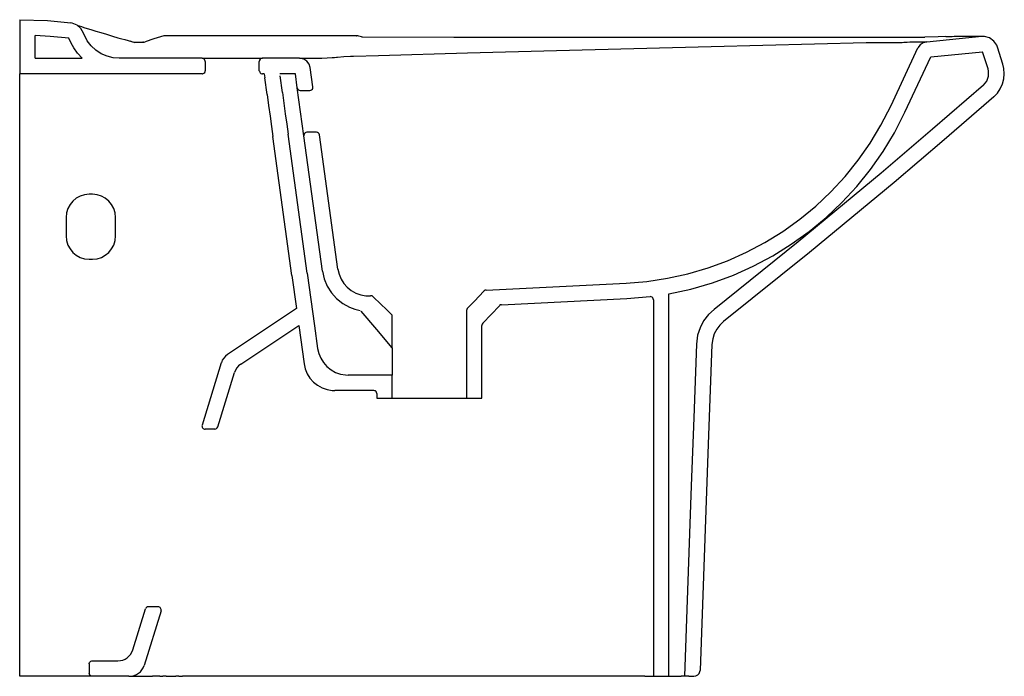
# Model space of a CAD drawing. Header units: millimetres. Extents: x 0 to 0.637, y 0 to 0.425.
import ezdxf

# ---------------------------------------------------------------- set-up
doc = ezdxf.new("R2010")
doc.units = ezdxf.units.MM
doc.layers.add('BLOCKS', color=3, linetype='Continuous')

msp = doc.modelspace()

# ---------------------------------------------------------------- linework, layer by layer
at = {"layer": 'BLOCKS', "linetype": 'Continuous'}
for p, q in [((0, 0.425), (0, 0.39)), ((0.01, 0.4), (0.01, 0.41475)), ((0.11372, 0.41457), (0.09331, 0.41457)), ((0.21768, 0.4145), (0.11372, 0.41457)), ((0.21768, 0.4145), (0.2178, 0.41452)), ((0.58675, 0.41067), (0.62245, 0.41424)), ((0.60835, 0.41424), (0.62294, 0.41424)), ((0.07316, 0.41046), (0.07153, 0.41106)), ((0.07403, 0.41028), (0.07967, 0.41041)), ((0.07965, 0.4104), (0.07404, 0.41028)), ((0.07965, 0.4104), (0.08, 0.41054)), ((0.08, 0.41054), (0.07995, 0.41054)), ((0.59909, 0.41402), (0.59412, 0.41386)), ((0.21604, 0.40134), (0.23212, 0.40176)), ((0.56366, 0.36941), (0.5811, 0.40668)), ((0.58944, 0.40089), (0.62294, 0.40424)), ((0.62648, 0.3932), (0.62294, 0.40424)), ((0.636, 0.39625), (0.63247, 0.4073)), ((0.01, 0.4), (0.04049, 0.4)), ((0.118, 0.4), (0.06445, 0.4)), ((0.12, 0.398), (0.12, 0.392)), ((0.155, 0.392), (0.155, 0.398)), ((0.18096, 0.4), (0.157, 0.4)), ((0.18096, 0.4), (0.19055, 0.4)), ((0.19055, 0.4), (0.19312, 0.4)), ((0.19312, 0.4), (0.19505, 0.40005)), ((0.19505, 0.40005), (0.19537, 0.40006)), ((0.57271, 0.36517), (0.58944, 0.40089)), ((0, 0), (0, 0.39)), ((0.118, 0.39), (0, 0.39)), ((0.15816, 0.39), (0.157, 0.39)), ((0.15816, 0.39), (0.15853, 0.38727)), ((0.17835, 0.39), (0.16825, 0.39)), ((0.16993, 0.37783), (0.16844, 0.38864)), ((0.1796, 0.38092), (0.17835, 0.39)), ((0.18962, 0.38147), (0.1879, 0.39395)), ((0.16002, 0.37647), (0.15853, 0.38727)), ((0.18158, 0.37919), (0.18763, 0.37919)), ((0.18603, 0.26083), (0.17364, 0.35083)), ((0.1919, 0.35219), (0.18584, 0.35219)), ((0.20584, 0.26356), (0.19388, 0.35047)), ((0.17612, 0.25947), (0.16374, 0.34947)), ((0.19594, 0.2622), (0.18386, 0.34992)), ((0.047, 0.312), (0.045, 0.312)), ((0.03, 0.297), (0.03, 0.285)), ((0.062, 0.285), (0.062, 0.297)), ((0.045, 0.27), (0.047, 0.27)), ((0.17612, 0.25947), (0.17907, 0.23803)), ((0.30168, 0.25), (0.39235, 0.25446)), ((0.22664, 0.24631), (0.22703, 0.24633)), ((0.31168, 0.24048), (0.39284, 0.24447)), ((0.39284, 0.24447), (0.40776, 0.24574)), ((0.41, 0.24375), (0.41, 0)), ((0.42, 0), (0.42, 0.24759)), ((0.17907, 0.23803), (0.13446, 0.20832)), ((0.231, 0.22439), (0.22084, 0.23644)), ((0.289, 0.23668), (0.289, 0.18)), ((0.31033, 0.23986), (0.29955, 0.22854)), ((0.241, 0.21254), (0.241, 0.23303)), ((0.14296, 0.20197), (0.18059, 0.22703)), ((0.18059, 0.22703), (0.18399, 0.20227)), ((0.241, 0.21254), (0.231, 0.22439)), ((0.299, 0.18), (0.299, 0.22716)), ((0.13044, 0.20295), (0.118, 0.16259)), ((0.12811, 0.16141), (0.13895, 0.1966)), ((0.241, 0.195), (0.21253, 0.195)), ((0.241, 0.18), (0.241, 0.195)), ((0.229, 0.185), (0.20381, 0.185)), ((0.231, 0.183), (0.231, 0.18)), ((0.231, 0.18), (0.241, 0.18)), ((0.289, 0.18), (0.299, 0.18)), ((0.12619, 0.16), (0.11992, 0.16)), ((0.08951, 0.045), (0.08323, 0.045)), ((0.07314, 0.01705), (0.08132, 0.04359)), ((0.09142, 0.04241), (0.08052, 0.00705)), ((0.045, 0.008), (0.045, 0.002)), ((0.047, 0.01), (0.06359, 0.01)), ((0.07058, 0), (0, 0)), ((0.07058, 0), (0.08602, 0)), ((0.09076, 0), (0.08602, 0)), ((0.09076, 0), (0.09255, 0)), ((0.09472, 0), (0.09255, 0)), ((0.09472, 0), (0.101, 0)), ((0.10301, 0), (0.101, 0)), ((0.10301, 0), (0.10541, 0)), ((0.40445, 0), (0.10541, 0)), ((0.40445, 0), (0.40612, 0)), ((0.40612, 0), (0.41, 0)), ((0.41, 0), (0.42, 0)), ((0.42, 0), (0.4237, 0)), ((0.4237, 0), (0.42788, 0)), ((0.4329, 0), (0.42788, 0)), ((0.4329, 0), (0.43614, 0))]:
    msp.add_line(p, q, dxfattribs=at)
at = {"layer": 'BLOCKS'}
for p, q in [((0.59909, 0.41402), (0.60301, 0.41418)), ((0.59412, 0.41386), (0.58553, 0.41372)), ((0.118, 0.4), (0.157, 0.4)), ((0.18386, 0.34992), (0.1796, 0.38092)), ((0.241, 0.21254), (0.241, 0.195)), ((0.241, 0.18), (0.289, 0.18))]:
    msp.add_line(p, q, dxfattribs=at)
at = {"layer": 'BLOCKS', "linetype": 'Continuous', "flags": 128}
for points in [[(0, 0.425), (0.01793, 0.4244), (0.03309, 0.42295)], [(0.04128, 0.41637), (0.03964, 0.4193), (0.03712, 0.42153), (0.03401, 0.42279), (0.03309, 0.42295)], [(0.03722, 0.42144), (0.0376, 0.42131), (0.03856, 0.42098), (0.0399, 0.42055), (0.0416, 0.42001), (0.04369, 0.41936), (0.04611, 0.41861), (0.04919, 0.41765), (0.05254, 0.41663), (0.05616, 0.41553), (0.06003, 0.41438), (0.06359, 0.41334), (0.06601, 0.41265), (0.06794, 0.41212), (0.07017, 0.41151), (0.07154, 0.41109)], [(0.03186, 0.41296), (0.01963, 0.41417), (0.01, 0.41475)], [(0.06443, 0.4), (0.06044, 0.40033), (0.05656, 0.40131), (0.05275, 0.40297), (0.04928, 0.40525), (0.04625, 0.40807), (0.04373, 0.41137), (0.04128, 0.41637)], [(0.09331, 0.41457), (0.08678, 0.41257), (0.08108, 0.41056)], [(0.60301, 0.41418), (0.60325, 0.41419), (0.6046, 0.41425), (0.6058, 0.41428), (0.60683, 0.41429), (0.60784, 0.41428), (0.60835, 0.41424)], [(0.63247, 0.4073), (0.63204, 0.40841), (0.63015, 0.41118), (0.62745, 0.41317), (0.62424, 0.41416), (0.62195, 0.41419)], [(0.04049, 0.4), (0.0375, 0.40322), (0.03493, 0.40678), (0.03324, 0.40979), (0.03186, 0.41296)], [(0.07404, 0.41028), (0.07337, 0.41037), (0.07316, 0.41046)], [(0.07995, 0.41054), (0.08049, 0.41055), (0.08108, 0.41056)], [(0.22172, 0.41385), (0.28083, 0.41379), (0.38493, 0.41374), (0.51423, 0.41372), (0.58553, 0.41372)], [(0.23212, 0.40176), (0.28965, 0.40345), (0.34719, 0.40507), (0.44736, 0.40773), (0.54754, 0.41021)], [(0.54754, 0.41021), (0.551, 0.41026), (0.55446, 0.41025)], [(0.55446, 0.41025), (0.55916, 0.4102), (0.56373, 0.41016), (0.56746, 0.41018), (0.57082, 0.41029), (0.57193, 0.41036)], [(0.57193, 0.41036), (0.57419, 0.41052), (0.5759, 0.41062), (0.57689, 0.41065)], [(0.57689, 0.41065), (0.58117, 0.41066), (0.58426, 0.41067), (0.58612, 0.41067), (0.58675, 0.41067)], [(0.58675, 0.41067), (0.58448, 0.41005), (0.58255, 0.40871), (0.5811, 0.40668)], [(0.20488, 0.40076), (0.2055, 0.40081), (0.20963, 0.40108), (0.21405, 0.40128), (0.21604, 0.40134)], [(0.12, 0.398), (0.12, 0.39807), (0.11986, 0.39873), (0.11951, 0.39931), (0.119, 0.39973), (0.11861, 0.3999), (0.118, 0.4)], [(0.157, 0.4), (0.15681, 0.39999), (0.15616, 0.39981), (0.15561, 0.39943), (0.15521, 0.39889), (0.15506, 0.3985), (0.155, 0.398)], [(0.1879, 0.39395), (0.18719, 0.3962), (0.18578, 0.39808), (0.18383, 0.39939), (0.18155, 0.39997), (0.18096, 0.4)], [(0.19537, 0.40006), (0.19896, 0.40031), (0.20216, 0.40052), (0.20356, 0.40061), (0.20488, 0.40076)], [(0.63015, 0.37511), (0.63248, 0.37754), (0.63438, 0.38033), (0.63578, 0.38339), (0.63665, 0.38665), (0.63696, 0.39), (0.6367, 0.39336), (0.636, 0.39625)], [(0.118, 0.39), (0.1182, 0.39001), (0.11861, 0.3901), (0.11921, 0.39041), (0.11967, 0.3909), (0.11994, 0.39151), (0.12, 0.392)], [(0.155, 0.392), (0.15503, 0.39163), (0.15527, 0.391), (0.15551, 0.39066), (0.15604, 0.39024), (0.15668, 0.39003), (0.157, 0.39)], [(0.62355, 0.38263), (0.62567, 0.38524), (0.6268, 0.3884), (0.62683, 0.39176), (0.62648, 0.3932)], [(0.62355, 0.38263), (0.59061, 0.35403), (0.55739, 0.32575), (0.50365, 0.2812), (0.4492, 0.23749)], [(0.16002, 0.37647), (0.16097, 0.36956), (0.16194, 0.3625), (0.16285, 0.3559), (0.16374, 0.34947)], [(0.16993, 0.37783), (0.17086, 0.37105), (0.17182, 0.3641), (0.17274, 0.35738), (0.17364, 0.35083)], [(0.1796, 0.38092), (0.1798, 0.38028), (0.1802, 0.37974), (0.18076, 0.37937), (0.18141, 0.3792), (0.18158, 0.37919)], [(0.18763, 0.37919), (0.1883, 0.37931), (0.18888, 0.37963), (0.18933, 0.38013), (0.18958, 0.38076), (0.18962, 0.38147)], [(0.63015, 0.37511), (0.59807, 0.34725), (0.56572, 0.31969), (0.51093, 0.27422), (0.4554, 0.22964)], [(0.39235, 0.25446), (0.40576, 0.25558), (0.41912, 0.25761), (0.43232, 0.26054), (0.44528, 0.26433), (0.45792, 0.26897), (0.4702, 0.27447), (0.48213, 0.28081), (0.49362, 0.28794), (0.5046, 0.29581), (0.51499, 0.30437), (0.52476, 0.31363), (0.53392, 0.32355), (0.5424, 0.33408), (0.55015, 0.34514), (0.55712, 0.35666), (0.56366, 0.36941)], [(0.42, 0.24759), (0.43416, 0.25067), (0.44809, 0.25472), (0.46169, 0.25971), (0.47459, 0.26548), (0.48711, 0.27214), (0.49918, 0.27962), (0.5107, 0.28789), (0.52161, 0.29688), (0.53187, 0.3066), (0.54149, 0.31702), (0.5504, 0.32808), (0.55854, 0.33969), (0.56585, 0.35178), (0.57271, 0.36517)], [(0.18584, 0.35219), (0.18518, 0.35208), (0.18459, 0.35176), (0.18415, 0.35126), (0.18389, 0.35063), (0.18386, 0.34992)], [(0.19388, 0.35047), (0.19368, 0.35111), (0.19328, 0.35165), (0.19272, 0.35202), (0.19207, 0.35219), (0.1919, 0.35219)], [(0.19594, 0.2622), (0.19705, 0.25727), (0.19897, 0.25259), (0.20165, 0.2483), (0.205, 0.24453), (0.20895, 0.24137), (0.21337, 0.23892), (0.21675, 0.23764), (0.22025, 0.23678)], [(0.20584, 0.26356), (0.20658, 0.26027), (0.20786, 0.25715), (0.20965, 0.2543), (0.21189, 0.25178), (0.21452, 0.24968), (0.21747, 0.24804), (0.22065, 0.24693), (0.22397, 0.24636), (0.22664, 0.24631)], [(0.18603, 0.26083), (0.18836, 0.24388), (0.19069, 0.22693), (0.19271, 0.21227)], [(0.30033, 0.24938), (0.29726, 0.24615), (0.29412, 0.24286), (0.28955, 0.23806)], [(0.30168, 0.25), (0.30103, 0.24986), (0.30046, 0.2495), (0.30033, 0.24938)], [(0.22851, 0.24578), (0.22795, 0.24616), (0.2273, 0.24632), (0.22703, 0.24633)], [(0.24038, 0.23448), (0.23717, 0.23754), (0.23387, 0.24067), (0.22851, 0.24578)], [(0.41, 0.24375), (0.40989, 0.24442), (0.40956, 0.245), (0.40906, 0.24545), (0.40844, 0.24571), (0.40776, 0.24574)], [(0.28955, 0.23806), (0.28918, 0.2375), (0.28901, 0.23685), (0.289, 0.23668)], [(0.31168, 0.24048), (0.31103, 0.24034), (0.31046, 0.23998), (0.31033, 0.23986)], [(0.4492, 0.23749), (0.44556, 0.23409), (0.44245, 0.23001), (0.44014, 0.22559), (0.43856, 0.22072), (0.43781, 0.21503)], [(0.241, 0.23303), (0.24089, 0.23369), (0.24056, 0.23428), (0.24038, 0.23448)], [(0.4554, 0.22964), (0.45297, 0.22737), (0.4509, 0.22465), (0.44936, 0.22171), (0.44831, 0.21846), (0.4478, 0.21467)], [(0.29955, 0.22854), (0.29918, 0.22798), (0.29901, 0.22733), (0.299, 0.22716)], [(0.19271, 0.21227), (0.19345, 0.20899), (0.19473, 0.20587), (0.19652, 0.20301), (0.19876, 0.20049), (0.20139, 0.19839), (0.20434, 0.19675), (0.20752, 0.19564), (0.21084, 0.19507), (0.21253, 0.195)], [(0.43781, 0.21503), (0.43608, 0.1674), (0.43447, 0.12329), (0.42999, 0)], [(0.4478, 0.21467), (0.44546, 0.15024), (0.44014, 0.00385)], [(0.18399, 0.20227), (0.18474, 0.19899), (0.18601, 0.19587), (0.1878, 0.19301), (0.19004, 0.19049), (0.19267, 0.18839), (0.19562, 0.18675), (0.1988, 0.18564), (0.20212, 0.18507), (0.20381, 0.185)], [(0.231, 0.183), (0.23089, 0.18365), (0.23057, 0.18424), (0.23007, 0.18469), (0.22969, 0.18488), (0.22903, 0.185), (0.229, 0.185)], [(0.045, 0.008), (0.04501, 0.00821), (0.04519, 0.00886), (0.04558, 0.00941), (0.04612, 0.0098), (0.04677, 0.00999), (0.047, 0.01)], [(0.047, 0), (0.04694, 0), (0.04628, 0.00013), (0.04571, 0.00048), (0.04542, 0.00078), (0.0451, 0.00137), (0.045, 0.002)], [(0.43614, 0), (0.43747, 0.00023), (0.43864, 0.00088), (0.43953, 0.00188), (0.44004, 0.00312), (0.44014, 0.00385)]]:
    msp.add_lwpolyline(points, dxfattribs=at)
at = {"layer": 'BLOCKS'}
for centre, radius, start, end in [((0.21782, 0.40504), 0.00948, 69.71196, 90.1347), ((0.2217, 0.4159), 0.00205, 253.26679, 270.65497)]:
    msp.add_arc(centre, radius, start, end, dxfattribs=at)
at = {"layer": 'BLOCKS', "linetype": 'Continuous'}
for centre, radius, start, end in [((0.045, 0.297), 0.015, 90, 180), ((0.047, 0.297), 0.015, 0, 90), ((0.045, 0.285), 0.015, 180, 270), ((0.047, 0.285), 0.015, 270, 0), ((0.14, 0.2), 0.01, 123.66073, 162.86827), ((0.14851, 0.19365), 0.01, 123.66073, 162.86827), ((0.11992, 0.162), 0.002, 162.86827, 270), ((0.12619, 0.162), 0.002, 270, 342.86827), ((0.08323, 0.043), 0.002, 90, 162.86827), ((0.08951, 0.043), 0.002, 342.86827, 90), ((0.06359, 0.02), 0.01, 270, 342.86827), ((0.07097, 0.01), 0.01, 270, 342.86827)]:
    msp.add_arc(centre, radius, start, end, dxfattribs=at)

doc.saveas('drawing.dxf')
